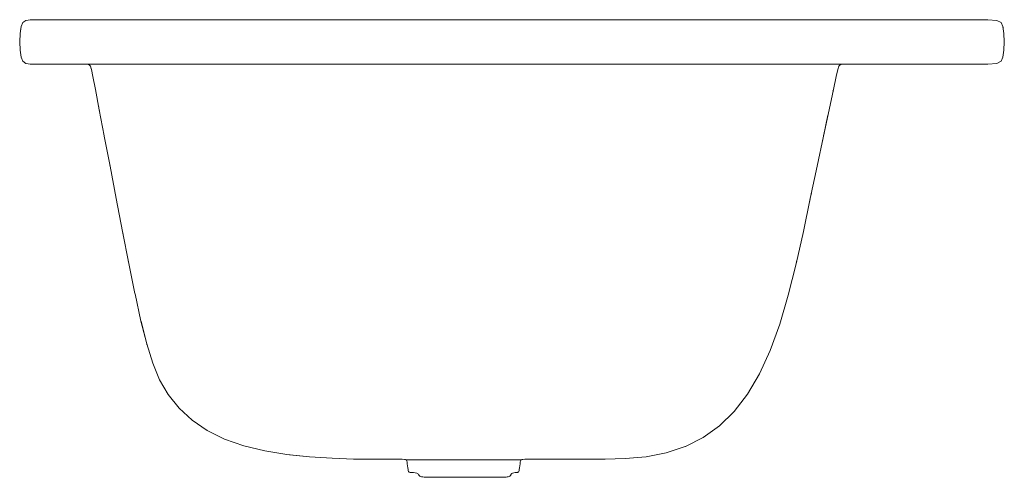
# Model space of a CAD drawing. Header units: millimetres. Extents: x -446 to 458, y 26 to 446.
import ezdxf

# ---------------------------------------------------------------- set-up
doc = ezdxf.new("R2010")
doc.units = ezdxf.units.MM
doc.header["$MEASUREMENT"] = 0
doc.layers.add('KALDEWEI 742 ASYMMETRIC DUO 1800X900 OBJECT BY POLANTIS 2016', color=9, linetype='Continuous')

msp = doc.modelspace()

# ---------------------------------------------------------------- linework, layer by layer
at = {"color": 0}
msp.add_lwpolyline([(11.74, 31.09), (11.13, 30.88)], dxfattribs=at)
at = {"layer": 'KALDEWEI 742 ASYMMETRIC DUO 1800X900 OBJECT BY POLANTIS 2016', "color": 0, "linetype": 'Continuous', "lineweight": 0}
for p, q in [((-442.65, 443.57), (-444.29, 439.76)), ((-442.64, 443.58), (-439.9, 445.49)), ((-439.96, 445.45), (-439.9, 445.49)), ((-439.9, 445.49), (-435.64, 446.13)), ((-436.14, 446.06), (-435.64, 446.13)), ((-435.64, 446.13), (-429.44, 446.13)), ((-435.64, 446.13), (-429.44, 446.13)), ((-420.87, 446.13), (-429.44, 446.13)), ((-429.44, 446.13), (-420.87, 446.13)), ((-420.87, 446.13), (-411.18, 446.13)), ((-411.18, 446.13), (-401.63, 446.13)), ((-401.63, 446.13), (-393.47, 446.13)), ((-393.47, 446.13), (-401.63, 446.13)), ((-387.95, 446.13), (-393.47, 446.13)), ((-393.47, 446.13), (-387.95, 446.13)), ((-387.95, 446.13), (-382.67, 446.13)), ((-382.67, 446.13), (-375.21, 446.13)), ((-375.21, 446.13), (-363.17, 446.13)), ((-363.17, 446.13), (-375.21, 446.13)), ((-344.14, 446.13), (-363.17, 446.13)), ((-363.17, 446.13), (-344.14, 446.13)), ((-363.17, 446.13), (-363.17, 446.13)), ((-344.14, 446.13), (-320.41, 446.13)), ((-320.41, 446.13), (-294.29, 446.13)), ((-294.29, 446.13), (-268.09, 446.13)), ((-268.09, 446.13), (-294.29, 446.13)), ((-268.09, 446.13), (-244.09, 446.13)), ((-268.09, 446.13), (-244.09, 446.13)), ((-244.09, 446.13), (-221.75, 446.13)), ((-221.75, 446.13), (-200.49, 446.13)), ((-200.49, 446.13), (-200.49, 446.13)), ((-200.42, 446.13), (-179.76, 446.13)), ((-158.98, 446.13), (-179.76, 446.13)), ((-179.76, 446.13), (-158.98, 446.13)), ((-158.98, 446.13), (-138.54, 446.13)), ((-138.54, 446.13), (-118.81, 446.13)), ((-118.81, 446.13), (-118.81, 446.13)), ((-83.01, 446.13), (-67, 446.13)), ((-83.01, 446.13), (-83.01, 446.13)), ((-67, 446.13), (-51.83, 446.13)), ((-51.83, 446.13), (-37.19, 446.13)), ((-37.19, 446.13), (-51.83, 446.13)), ((-22.76, 446.13), (-37.19, 446.13)), ((-37.19, 446.13), (-22.76, 446.13)), ((-22.76, 446.13), (-8.62, 446.13)), ((-8.62, 446.13), (5.2, 446.13)), ((5.2, 446.13), (18.63, 446.13)), ((18.63, 446.13), (5.2, 446.13)), ((31.61, 446.13), (18.63, 446.13)), ((18.63, 446.13), (31.61, 446.13)), ((31.61, 446.13), (44.76, 446.13)), ((44.76, 446.13), (58.69, 446.13)), ((58.69, 446.13), (58.69, 446.13)), ((58.74, 446.13), (74.01, 446.13)), ((91.34, 446.13), (74.01, 446.13)), ((74.01, 446.13), (91.34, 446.13)), ((91.34, 446.13), (111.34, 446.13)), ((111.34, 446.13), (134.64, 446.13)), ((134.64, 446.13), (134.64, 446.13)), ((134.73, 446.13), (161.91, 446.13)), ((193.8, 446.13), (161.91, 446.13)), ((161.91, 446.13), (193.8, 446.13)), ((193.8, 446.13), (226.85, 446.13)), ((226.85, 446.13), (257.59, 446.13)), ((257.59, 446.13), (257.59, 446.13)), ((257.68, 446.13), (282.56, 446.13)), ((298.31, 446.13), (282.56, 446.13)), ((282.56, 446.13), (298.31, 446.13)), ((298.31, 446.13), (309.12, 446.13)), ((309.12, 446.13), (319.27, 446.13)), ((319.27, 446.13), (333.07, 446.13)), ((333.07, 446.13), (319.27, 446.13)), ((319.27, 446.13), (319.27, 446.13)), ((319.27, 446.13), (319.27, 446.13)), ((319.27, 446.13), (319.27, 446.13)), ((319.27, 446.13), (319.27, 446.13)), ((354.79, 446.13), (333.07, 446.13)), ((333.07, 446.13), (354.79, 446.13)), ((354.79, 446.13), (380.52, 446.13)), ((380.52, 446.13), (406.32, 446.13)), ((406.32, 446.13), (428.28, 446.13)), ((428.28, 446.13), (406.32, 446.13)), ((442.47, 446.13), (428.28, 446.13)), ((428.28, 446.13), (442.47, 446.13)), ((442.47, 446.13), (450.67, 445.49)), ((450.67, 445.49), (454.67, 443.58)), ((450.75, 445.46), (450.67, 445.49)), ((454.67, 443.58), (454.67, 443.58)), ((454.67, 443.58), (456.25, 439.76)), ((454.68, 443.57), (454.71, 443.49)), ((-445.28, 433.4), (-444.29, 439.76)), ((-445.28, 433.4), (-444.29, 439.76)), ((-444.73, 436.94), (-444.84, 436.23)), ((-444.29, 439.76), (-444.4, 439.05)), ((-444.29, 439.76), (-444.4, 439.05)), ((-444.29, 439.76), (-444.22, 439.93)), ((456.25, 439.76), (456.18, 439.94)), ((456.25, 439.76), (456.36, 439.02)), ((456.25, 439.76), (457.2, 433.4)), ((456.25, 439.76), (457.2, 433.4)), ((456.25, 439.76), (456.36, 439.02)), ((457.05, 434.41), (457.08, 434.2)), ((457.18, 433.55), (457.2, 433.4)), ((-445.61, 425.76), (-445.28, 433.4)), ((-445.61, 425.76), (-445.48, 428.8)), ((-445.28, 418.12), (-445.61, 425.76)), ((-445.28, 418.12), (-445.61, 425.76)), ((457.2, 433.4), (457.52, 425.76)), ((457.52, 425.76), (457.2, 418.12)), ((457.2, 418.12), (457.52, 425.76)), ((457.52, 425.76), (457.39, 428.93)), ((-444.29, 411.76), (-445.28, 418.12)), ((-444.29, 411.76), (-445.28, 418.12)), ((-444.29, 411.76), (-445.28, 418.12)), ((457.2, 418.12), (456.25, 411.76)), ((456.25, 411.76), (457.2, 418.12)), ((457.2, 418.12), (456.25, 411.76)), ((456.25, 411.76), (457.2, 418.12)), ((-444.29, 411.76), (-442.64, 407.94)), ((-439.9, 406.03), (-442.64, 407.94)), ((-442.64, 407.94), (-439.9, 406.03)), ((-441.45, 407.11), (-441.54, 407.18)), ((450.69, 406.04), (454.67, 407.94)), ((456.25, 411.76), (454.67, 407.94)), ((456.25, 411.76), (454.67, 407.94)), ((-435.64, 405.39), (-439.9, 406.03)), ((-435.64, 405.39), (-436.14, 405.47)), ((-435.64, 405.39), (-435.64, 405.39)), ((-435.63, 405.39), (-429.44, 405.39)), ((-420.87, 405.39), (-429.44, 405.39)), ((-429.44, 405.39), (-420.87, 405.39)), ((-411.18, 405.39), (-420.87, 405.39)), ((-401.63, 405.39), (-411.18, 405.39)), ((-401.63, 405.39), (-401.63, 405.39)), ((-382.67, 405.39), (-387.95, 405.39)), ((-387.95, 405.39), (-384.5, 405.3)), ((-384.5, 405.3), (-387.95, 405.39)), ((-382.53, 405.01), (-384.5, 405.3)), ((-375.21, 405.39), (-382.67, 405.39)), ((-382.52, 405.01), (-381.44, 404.43)), ((-381.44, 404.43), (-382.52, 405.01)), ((-382.52, 405.01), (-382.52, 405.01)), ((-380.68, 403.48), (-381.44, 404.43)), ((-379.82, 400.51), (-380.68, 403.48)), ((-380.68, 403.48), (-379.82, 400.51)), ((-380.27, 402.08), (-379.82, 400.51)), ((-379.82, 400.51), (-379.87, 400.69)), ((-378.47, 393.97), (-379.82, 400.51)), ((-375.21, 405.39), (-375.21, 405.39)), ((-363.17, 405.39), (-375.21, 405.39)), ((-363.17, 405.39), (-375.21, 405.39)), ((-363.17, 405.39), (-363.17, 405.39)), ((-344.17, 405.39), (-363.17, 405.39)), ((-320.41, 405.39), (-344.14, 405.39)), ((-344.14, 405.39), (-344.14, 405.39)), ((-294.29, 405.39), (-320.41, 405.39)), ((-294.29, 405.39), (-294.29, 405.39)), ((-221.75, 405.39), (-244.09, 405.39)), ((-244.09, 405.39), (-244.09, 405.39)), ((-200.49, 405.39), (-221.75, 405.39)), ((-179.76, 405.39), (-200.49, 405.39)), ((-179.76, 405.39), (-200.49, 405.39)), ((-159.02, 405.39), (-179.76, 405.39)), ((-138.54, 405.39), (-158.98, 405.39)), ((-158.98, 405.39), (-158.98, 405.39)), ((-118.81, 405.39), (-138.54, 405.39)), ((-100.18, 405.39), (-118.81, 405.39)), ((-100.18, 405.39), (-118.81, 405.39)), ((-83.01, 405.39), (-100.18, 405.39)), ((-83.01, 405.39), (-100.18, 405.39)), ((-67, 405.39), (-83.01, 405.39)), ((-51.83, 405.39), (-67, 405.39)), ((-51.83, 405.39), (-51.83, 405.39)), ((-51.8, 405.39), (-37.19, 405.39)), ((-22.76, 405.39), (-37.19, 405.39)), ((-22.76, 405.39), (-37.19, 405.39)), ((-8.62, 405.39), (-22.76, 405.39)), ((5.2, 405.39), (-8.62, 405.39)), ((5.2, 405.39), (5.2, 405.39)), ((44.76, 405.39), (31.61, 405.39)), ((31.61, 405.39), (31.61, 405.39)), ((58.69, 405.39), (44.76, 405.39)), ((58.69, 405.39), (58.69, 405.39)), ((58.72, 405.39), (74.01, 405.39)), ((91.34, 405.39), (74.01, 405.39)), ((91.34, 405.39), (74.01, 405.39)), ((111.34, 405.39), (91.34, 405.39)), ((134.64, 405.39), (111.34, 405.39)), ((161.91, 405.39), (134.64, 405.39)), ((161.91, 405.39), (134.64, 405.39)), ((193.75, 405.39), (161.91, 405.39)), ((226.85, 405.39), (193.8, 405.39)), ((193.8, 405.39), (193.8, 405.39)), ((257.59, 405.39), (226.85, 405.39)), ((282.56, 405.39), (257.59, 405.39)), ((282.56, 405.39), (257.59, 405.39)), ((298.28, 405.39), (282.56, 405.39)), ((309.12, 405.39), (298.31, 405.39)), ((298.31, 405.39), (298.31, 405.39)), ((305.71, 403.48), (304.72, 400.51)), ((304.72, 400.51), (304.78, 400.67)), ((305.65, 403.31), (305.71, 403.48)), ((305.71, 403.48), (306.62, 404.43)), ((305.71, 403.48), (306.62, 404.43)), ((305.71, 403.48), (306.33, 404.13)), ((306.62, 404.43), (307.93, 405.01)), ((307.93, 405.01), (306.62, 404.43)), ((307.93, 405.01), (307.93, 405.01)), ((311.52, 405.3), (307.95, 405.01)), ((319.27, 405.39), (309.12, 405.39)), ((311.52, 405.3), (319.27, 405.39)), ((333.07, 405.39), (319.27, 405.39)), ((333.07, 405.39), (319.27, 405.39)), ((354.79, 405.39), (333.07, 405.39)), ((333.07, 405.39), (354.79, 405.39)), ((380.52, 405.39), (354.79, 405.39)), ((406.32, 405.39), (380.52, 405.39)), ((406.32, 405.39), (428.28, 405.39)), ((428.28, 405.39), (406.32, 405.39)), ((442.45, 405.39), (428.28, 405.39)), ((450.67, 406.03), (442.47, 405.39)), ((442.47, 405.39), (442.47, 405.39)), ((450.67, 406.03), (450.67, 406.03)), ((-378.46, 393.92), (-376.19, 382.08)), ((-376.19, 382.08), (-378.46, 393.92)), ((-378.46, 393.92), (-378.46, 393.92)), ((-378.46, 393.92), (-376.19, 382.08)), ((-378.25, 392.84), (-378.46, 393.92)), ((-378.46, 393.92), (-376.19, 382.08)), ((303.21, 393.92), (300.71, 382.08)), ((303.21, 393.92), (300.71, 382.08)), ((303.21, 393.92), (303, 392.93)), ((303.21, 393.92), (303.21, 393.92)), ((-376.19, 382.08), (-372.61, 363.36)), ((-376.19, 382.08), (-372.61, 363.36)), ((-376.19, 382.08), (-372.61, 363.39)), ((-375.86, 380.37), (-376.19, 382.08)), ((300.71, 382.08), (296.75, 363.36)), ((296.77, 363.46), (300.71, 382.08)), ((300.38, 380.52), (300.71, 382.08)), ((-373.13, 366.09), (-373.24, 366.64)), ((-368.06, 339.6), (-372.61, 363.36)), ((-372.61, 363.36), (-372.53, 362.94)), ((296.75, 363.36), (291.68, 339.38)), ((296.75, 363.36), (291.68, 339.38)), ((291.68, 339.38), (295.73, 358.53)), ((-362.72, 311.74), (-368.02, 339.38)), ((-368.02, 339.38), (-368.02, 339.38)), ((-368.02, 339.38), (-362.72, 311.74)), ((291.68, 339.38), (285.84, 311.74)), ((291.67, 339.33), (290.71, 334.79)), ((291.59, 338.92), (291.57, 338.84)), ((291.68, 339.38), (292.1, 341.37)), ((-362.82, 312.22), (-362.72, 311.74)), ((-362.82, 312.22), (-362.72, 311.74)), ((-357.04, 282.04), (-362.72, 311.74)), ((-357.04, 282.04), (-362.72, 311.74)), ((279.56, 282.04), (285.84, 311.74)), ((-351.27, 251.89), (-357.04, 282.04)), ((-357.04, 282.04), (-351.27, 251.89)), ((279.56, 282.04), (273.19, 251.89)), ((273.19, 251.89), (279.56, 282.04)), ((279.03, 279.54), (279.56, 282.04)), ((279.56, 282.04), (279.56, 282.04)), ((279.58, 282.1), (280.61, 286.97)), ((-351.27, 251.89), (-345.5, 222.48)), ((-345.5, 222.5), (-351.27, 251.89)), ((-345.5, 222.4), (-351.27, 251.89)), ((-351.27, 251.89), (-345.5, 222.4)), ((-351.27, 251.89), (-345.5, 222.39)), ((-351.27, 251.89), (-345.5, 222.45)), ((-345.5, 222.42), (-351.27, 251.89)), ((-345.5, 222.41), (-351.27, 251.89)), ((-345.5, 222.4), (-351.27, 251.89)), ((-351.21, 251.6), (-351.22, 251.65)), ((-351.2, 251.53), (-351.21, 251.59)), ((-351.13, 251.22), (-351.16, 251.33)), ((-351.12, 251.14), (-351.14, 251.27)), ((-350.84, 249.71), (-350.91, 250.07)), ((273.19, 251.89), (266.53, 222.2)), ((266.53, 222.18), (273.19, 251.89)), ((266.53, 222.16), (273.19, 251.89)), ((266.53, 222.14), (273.19, 251.89)), ((273.19, 251.89), (266.53, 222.13)), ((266.53, 222.1), (273.19, 251.89)), ((266.53, 222.09), (273.19, 251.89)), ((266.53, 222.1), (273.19, 251.89)), ((266.53, 222.1), (273.19, 251.89)), ((266.53, 222.12), (273.19, 251.89)), ((266.53, 222.11), (273.19, 251.89)), ((272.94, 250.78), (272.98, 250.94)), ((273.1, 251.47), (273.11, 251.53)), ((-345.5, 222.4), (-346.02, 225.04)), ((-345.5, 222.39), (-346.02, 225.04)), ((-345.5, 222.45), (-346.01, 225.08)), ((-345.5, 222.39), (-345.5, 222.4)), ((-345.5, 222.39), (-345.5, 222.39)), ((-345.5, 222.39), (-339.89, 194.95)), ((266.52, 222.09), (259.37, 193.42)), ((266.53, 222.09), (266.52, 222.09)), ((266.53, 222.14), (267.05, 224.48)), ((266.53, 222.1), (267.05, 224.44)), ((266.53, 222.09), (267.05, 224.44)), ((266.53, 222.09), (266.53, 222.1)), ((266.53, 222.09), (266.53, 222.1)), ((-339.86, 194.78), (-339.83, 194.63)), ((-339.82, 194.6), (-339.83, 194.63)), ((-334.35, 169.7), (-339.82, 194.6)), ((259.36, 193.41), (251.51, 166.68)), ((259.36, 193.41), (251.51, 166.67)), ((259.37, 193.42), (259.36, 193.41)), ((-329.14, 148.69), (-334.35, 169.7)), ((-334.34, 169.7), (-329.14, 148.69)), ((242.78, 142.69), (251.51, 166.67)), ((251.51, 166.68), (251.51, 166.67)), ((-329.14, 148.69), (-328.89, 147.9)), ((-323.63, 130.91), (-329.14, 148.69)), ((242.76, 142.64), (232.99, 121.32)), ((242.76, 142.64), (242.77, 142.66)), ((-317.24, 115.65), (-323.63, 130.91)), ((232.99, 121.32), (222.06, 102.68)), ((-309.37, 102.2), (-317.24, 115.65)), ((-299.46, 89.86), (-309.37, 102.2)), ((222.06, 102.68), (209.85, 86.72)), ((-299.46, 89.86), (-287.53, 78.8)), ((209.85, 86.72), (196.22, 73.43)), ((-273.62, 69.19), (-287.53, 78.8)), ((196.22, 73.43), (181.24, 62.72)), ((-257.75, 61.22), (-273.62, 69.19)), ((-257.75, 61.22), (-239.96, 55.06)), ((-239.96, 55.06), (-220.72, 50.48)), ((164.85, 54.47), (147.5, 48.7)), ((181.24, 62.72), (164.97, 54.51)), ((164.97, 54.51), (164.97, 54.51)), ((-200.49, 47.23), (-220.72, 50.48)), ((-179.76, 45.08), (-200.49, 47.23)), ((-179.76, 45.06), (-198.13, 46.98)), ((128.87, 45.22), (109.89, 43.48)), ((147.5, 48.7), (128.87, 45.22)), ((128.87, 45.22), (147.5, 48.7)), ((-179.78, 45.08), (-179.76, 45.08)), ((-158.98, 43.76), (-179.76, 45.06)), ((-139.39, 43.11), (-158.98, 43.76)), ((-122.2, 42.9), (-139.39, 43.11)), ((-123.99, 42.92), (-122.2, 42.9)), ((-122.21, 42.9), (-122.2, 42.9)), ((-122.2, 42.9), (-108.64, 42.9)), ((-108.64, 42.9), (-99.92, 42.9)), ((-99.92, 42.9), (-94.94, 42.87)), ((-94.94, 42.87), (-92.55, 42.81)), ((-92.55, 42.81), (-91.63, 42.67)), ((-91.63, 42.67), (-91.05, 42.45)), ((-91.05, 42.45), (-91.04, 42.45)), ((-91.05, 42.45), (-90.72, 42.03)), ((-91.04, 42.45), (-90.98, 42.45)), ((-90.98, 42.45), (-90.87, 42.45)), ((-90.87, 42.45), (-90.71, 42.45)), ((-90.72, 42.03), (-90.52, 41.32)), ((-90.71, 42.45), (-90.48, 42.45)), ((-90.52, 41.32), (-90.35, 40.22)), ((-90.48, 42.45), (-89.41, 42.45)), ((-90.35, 40.22), (-90.35, 40.21)), ((-90.1, 38.62), (-90.35, 40.22)), ((-89.83, 36.78), (-90.1, 38.62)), ((-89.58, 34.93), (-89.83, 36.78)), ((-89.41, 42.45), (-86.75, 42.45)), ((-86.75, 42.45), (-81.66, 42.45)), ((-81.66, 42.45), (-73.3, 42.45)), ((-73.3, 42.45), (-62.55, 42.45)), ((-62.55, 42.45), (-50.25, 42.45)), ((-50.25, 42.45), (-37.3, 42.45)), ((-37.3, 42.45), (-24.53, 42.45)), ((-24.53, 42.45), (-12.69, 42.45)), ((-12.69, 42.45), (-2.47, 42.45)), ((-2.47, 42.45), (13.94, 42.45)), ((13.09, 36.78), (12.85, 34.93)), ((13.34, 38.62), (13.09, 36.78)), ((13.34, 38.62), (13.58, 40.22)), ((13.58, 40.22), (13.34, 38.62)), ((13.75, 41.32), (13.58, 40.22)), ((13.58, 40.22), (13.58, 40.22)), ((13.95, 42.03), (13.75, 41.32)), ((13.94, 42.45), (14.1, 42.45)), ((14.29, 42.45), (13.95, 42.03)), ((14.1, 42.45), (14.21, 42.45)), ((14.21, 42.45), (14.27, 42.45)), ((14.27, 42.45), (14.29, 42.45)), ((14.86, 42.67), (14.29, 42.45)), ((15.78, 42.81), (14.86, 42.67)), ((17.63, 42.87), (15.78, 42.81)), ((21.02, 42.9), (17.63, 42.87)), ((26.54, 42.9), (21.02, 42.9)), ((26.54, 42.9), (34.77, 42.9)), ((34.77, 42.9), (45.55, 42.9)), ((58.69, 42.9), (45.55, 42.9)), ((45.55, 42.9), (58.69, 42.9)), ((74.01, 42.9), (58.69, 42.9)), ((91.34, 42.9), (74.01, 42.9)), ((109.89, 43.48), (91.34, 42.9)), ((-89.38, 33.34), (-89.58, 34.93)), ((-89.24, 32.23), (-89.38, 33.34)), ((-88.96, 31.53), (-89.24, 32.23)), ((-88.39, 31.11), (-88.96, 31.53)), ((-88.39, 31.11), (-87.54, 30.88)), ((-87.54, 30.88), (-86.18, 30.75)), ((-86.18, 30.75), (-84.54, 30.64)), ((-84.68, 30.75), (-84.68, 30.75)), ((-84.54, 30.64), (-82.88, 30.5)), ((-82.88, 30.5), (-81.47, 30.25)), ((-80.54, 29.84), (-81.47, 30.25)), ((-79.97, 29.34), (-80.54, 29.84)), ((-79.65, 28.8), (-79.97, 29.34)), ((-79.44, 28.31), (-79.65, 28.8)), ((-79.23, 27.92), (-79.44, 28.31)), ((-78.93, 27.62), (-79.23, 27.92)), ((-78.49, 27.36), (-78.93, 27.62)), ((-77.85, 27.12), (-78.49, 27.36)), ((-77.85, 27.12), (-76.92, 26.86)), ((3.36, 27.1), (2.53, 26.85)), ((3.36, 27.1), (3.95, 27.35)), ((3.95, 27.35), (4.36, 27.61)), ((4.36, 27.61), (4.63, 27.92)), ((4.63, 27.92), (4.84, 28.31)), ((4.84, 28.31), (5.03, 28.8)), ((5.03, 28.8), (5.3, 29.34)), ((5.3, 29.34), (5.76, 29.84)), ((5.76, 29.84), (6.48, 30.25)), ((7.57, 30.5), (6.48, 30.25)), ((8.83, 30.64), (7.57, 30.5)), ((10.08, 30.75), (8.83, 30.64)), ((11.13, 30.88), (10.08, 30.75)), ((11.74, 31.09), (11.79, 31.11)), ((11.86, 31.17), (11.79, 31.11)), ((12.29, 31.53), (11.86, 31.17)), ((12.53, 32.23), (12.29, 31.53)), ((12.66, 33.34), (12.53, 32.23)), ((12.85, 34.93), (12.66, 33.34)), ((-76.92, 26.86), (-75.84, 26.64)), ((-75.84, 26.64), (-74.71, 26.49)), ((-74.71, 26.49), (-73.68, 26.45)), ((-73.68, 26.45), (-72.71, 26.46)), ((-73.68, 26.45), (-73.67, 26.45)), ((-72.71, 26.46), (-70.3, 26.46)), ((-70.3, 26.46), (-66.63, 26.48)), ((-66.63, 26.48), (-61.89, 26.49)), ((-56.27, 26.5), (-61.89, 26.49)), ((-49.98, 26.5), (-56.27, 26.5)), ((-43.54, 26.49), (-50.27, 26.5)), ((-43.23, 26.49), (-49.98, 26.5)), ((-36.3, 26.47), (-43.54, 26.49)), ((-36.23, 26.47), (-43.23, 26.49)), ((-36.3, 26.47), (-32.58, 26.45)), ((-36.23, 26.47), (-29.19, 26.43)), ((-29.19, 26.43), (-22.39, 26.38)), ((-22.39, 26.38), (-16.13, 26.35)), ((-16.13, 26.35), (-10.68, 26.33)), ((-6.35, 26.34), (-10.68, 26.33)), ((-10.57, 26.33), (-10.23, 26.33)), ((-5.94, 26.34), (-10.23, 26.33)), ((-3.16, 26.37), (-6.35, 26.34)), ((-2.86, 26.37), (-5.94, 26.34)), ((-1.18, 26.41), (-3.16, 26.37)), ((-1.02, 26.41), (-2.86, 26.37)), ((-0.45, 26.42), (-1.18, 26.41)), ((-0.45, 26.42), (-1.02, 26.41)), ((0.53, 26.47), (-0.45, 26.42)), ((1.55, 26.62), (0.53, 26.47)), ((2.53, 26.85), (1.55, 26.62))]:
    msp.add_line(p, q, dxfattribs=at)
at = {"layer": 'KALDEWEI 742 ASYMMETRIC DUO 1800X900 OBJECT BY POLANTIS 2016', "color": 0, "linetype": 'Continuous', "lineweight": 0, "flags": 128}
for points in [[(-118.75, 446.13), (-100.18, 446.13), (-83.07, 446.13)], [(-401.62, 405.39), (-393.47, 405.39), (-387.96, 405.39)], [(-387.95, 405.39), (-384.5, 405.3), (-382.53, 405.01)], [(-244.14, 405.39), (-268.09, 405.39), (-294.25, 405.39)], [(31.59, 405.39), (18.63, 405.39), (5.22, 405.39)], [(305.71, 403.48), (304.72, 400.51), (303.22, 393.97)], [(319.27, 405.39), (311.52, 405.3), (311.52, 405.3)], [(279.57, 282.09), (285.84, 311.74), (291.68, 339.38)], [(-345.5, 222.4), (-345.5, 222.4), (-351.27, 251.89)], [(-329.12, 148.63), (-329.14, 148.69), (-329.14, 148.69)]]:
    msp.add_lwpolyline(points, dxfattribs=at)

doc.saveas('drawing.dxf')
